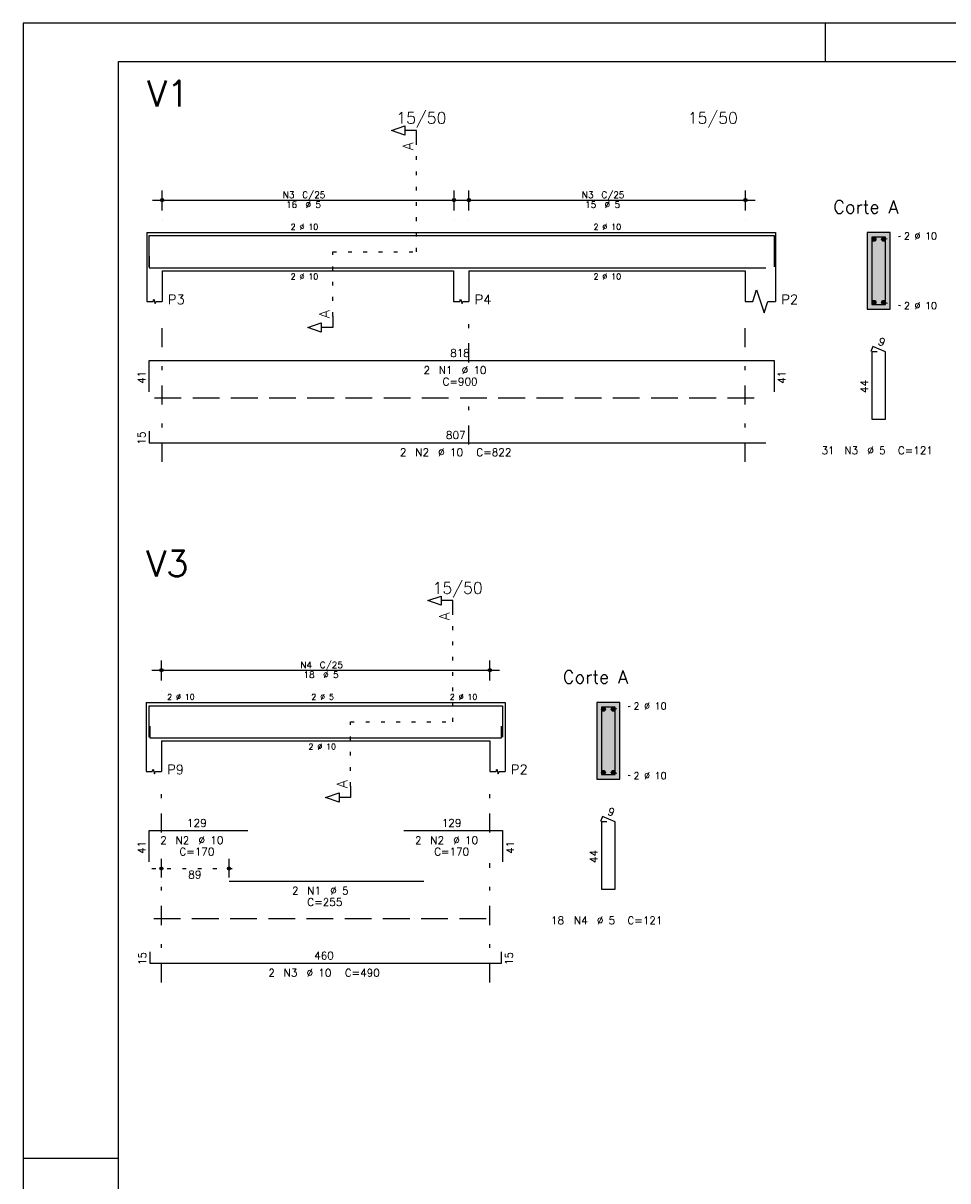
# Model space of a CAD drawing. Extents: x 0 to 84.1, y 0 to 59.4.
# Tile 2 of 5: x 0 to 24.2, y 29.1 to 59.4. Entities that reach past the tile are written whole.
import ezdxf

# ---------------------------------------------------------------- set-up
doc = ezdxf.new("R2010")
doc.units = 0
doc.header["$MEASUREMENT"] = 0
for name, pattern in [('ESTILO_TQS_0001', [1, 0.7, -0.3]), ('ESTILO_TQS_0002', [0.4, 0.1, -0.3]), ('ESTILO_TQS_0003', [1.5, 0.5, -0.4, 0.1, -0.5])]:
    doc.linetypes.add(name, pattern=pattern)
for name, color, linetype in [('1', 1, 'CONTINUOUS'), ('2', 2, 'CONTINUOUS'), ('4', 4, 'CONTINUOUS'), ('6', 6, 'CONTINUOUS'), ('7', 7, 'CONTINUOUS'), ('9', 9, 'CONTINUOUS')]:
    doc.layers.add(name, color=color, linetype=linetype)
doc.styles.get("Standard").update_dxf_attribs({"font": 'ROMANS.SHX'})

msp = doc.modelspace()

# ---------------------------------------------------------------- linework, layer by layer
at = {"layer": '1', "linetype": 'ESTILO_TQS_0002'}
for p, q in [((10.295, 53.42), (10.295, 56.29)), ((22.525, 53.745), (22.97, 53.83)), ((8.105, 51.735), (8.105, 53.42)), ((8.105, 53.42), (10.295, 53.42)), ((22.525, 52.095), (22.97, 52.01)), ((11.245, 41.12), (11.245, 43.99)), ((15.445, 41.445), (15.89, 41.53)), ((8.57, 39.435), (8.57, 41.12)), ((8.57, 41.12), (11.245, 41.12)), ((15.445, 39.795), (15.89, 39.71)), ((3.37, 37.28), (5.64, 37.28))]:
    msp.add_line(p, q, dxfattribs=at)
at = {"layer": '1', "linetype": 'ESTILO_TQS_0001'}
for p, q in [((3.44, 49.595), (19.3, 49.595)), ((3.42, 35.975), (12.42, 35.975))]:
    msp.add_line(p, q, dxfattribs=at)
at = {"layer": '1', "linetype": 'Continuous'}
for centre in [(22.275, 53.745), (22.525, 53.745), (22.275, 52.095), (22.525, 52.095), (15.195, 41.445), (15.445, 41.445), (15.195, 39.795), (15.445, 39.795)]:
    msp.add_circle(centre, 0.05, dxfattribs=at)
at = {"layer": '2', "linetype": 'Continuous'}
for p, q in [((84.100006, 59.400002), (0, 59.400002)), ((0, 59.400002), (0, 0)), ((21, 59.400002), (21, 58.400002)), ((3.64, 54.5), (3.64, 55.02)), ((11.28, 54.5), (11.28, 55.02)), ((11.67, 54.5), (11.67, 55.02)), ((18.91, 54.5), (18.91, 55.02)), ((3.39, 54.77), (11.53, 54.77)), ((11.42, 54.77), (19.16, 54.77)), ((3.64, 54.25), (3.64, 54.25)), ((11.28, 54.25), (11.28, 54.25)), ((11.67, 54.25), (11.67, 54.25)), ((18.91, 54.25), (18.91, 54.25)), ((3.24, 53.92), (3.24, 52.92)), ((3.24, 53.92), (3.64, 53.92)), ((3.64, 53.92), (11.27, 53.92)), ((11.27, 53.92), (11.67, 53.92)), ((11.67, 53.92), (18.9, 53.92)), ((18.9, 53.92), (19.7, 53.92)), ((19.7, 53.92), (19.7, 52.92)), ((22.7, 53.92), (22.1, 53.92)), ((22.1, 53.92), (22.1, 51.92)), ((22.7, 51.92), (22.7, 53.92)), ((3.24, 52.92), (3.24, 52.12)), ((3.64, 52.92), (11.27, 52.92)), ((3.64, 52.92), (3.64, 52.12)), ((11.27, 52.92), (11.27, 52.12)), ((11.67, 52.92), (18.9, 52.92)), ((11.67, 52.92), (11.67, 52.12)), ((18.9, 52.92), (18.9, 52.12)), ((19.7, 52.92), (19.7, 52.12)), ((22.1, 51.92), (22.7, 51.92)), ((3.62, 42.2), (3.62, 42.72)), ((12.22, 42.2), (12.22, 42.72)), ((3.37, 42.47), (12.47, 42.47)), ((3.62, 41.95), (3.62, 41.95)), ((12.22, 41.95), (12.22, 41.95)), ((3.22, 41.62), (3.22, 40.62)), ((3.22, 41.62), (3.62, 41.62)), ((3.62, 41.62), (12.22, 41.62)), ((12.22, 41.62), (12.62, 41.62)), ((12.62, 41.62), (12.62, 40.62)), ((15.62, 41.62), (15.02, 41.62)), ((15.02, 41.62), (15.02, 39.62)), ((15.62, 39.62), (15.62, 41.62)), ((3.22, 40.62), (3.22, 39.82)), ((3.62, 40.62), (12.22, 40.62)), ((3.62, 40.62), (3.62, 39.82)), ((12.22, 40.62), (12.22, 39.82)), ((12.62, 40.62), (12.62, 39.82)), ((15.02, 39.62), (15.62, 39.62)), ((3.62, 37.04), (3.62, 37.53)), ((5.39, 37.04), (5.39, 37.53)), ((3.62, 36.94), (3.62, 36.94)), ((5.39, 36.94), (5.39, 36.94)), ((0, 29.700001), (0.5, 29.700001)), ((0.5, 29.700001), (1.5, 29.700001)), ((1.5, 29.700001), (2.5, 29.700001))]:
    msp.add_line(p, q, dxfattribs=at)
at = {"layer": '2', "linetype": 'ESTILO_TQS_0003'}
for p, q in [((3.64, 47.92), (3.64, 51.72)), ((11.67, 50.522), (11.67, 51.72)), ((18.9, 47.92), (18.9, 51.72)), ((11.67, 48.372), (11.67, 49.718)), ((3.62, 38.222), (3.62, 39.42)), ((12.22, 38.222), (12.22, 39.42)), ((3.62, 34.3), (3.62, 37.418)), ((12.22, 34.3), (12.22, 37.418))]:
    msp.add_line(p, q, dxfattribs=at)
at = {"layer": '2', "linetype": 'Continuous'}
for points in [[(83.100006, 1), (2.5, 1), (2.5, 58.400002), (83.100006, 58.400002), (83.100006, 1)], [(10.295, 56.29), (10.295, 56.59), (9.995, 56.59), (9.995, 56.47), (9.645, 56.59), (9.995, 56.71), (9.995, 56.59)], [(18.9, 52.12), (19.1, 52.12), (19.2, 52.42), (19.4, 51.82), (19.5, 52.12), (19.7, 52.12)], [(3.24, 52.12), (3.4, 52.12), (3.42, 52.18), (3.46, 52.06), (3.48, 52.12), (3.64, 52.12)], [(11.27, 52.12), (11.43, 52.12), (11.45, 52.18), (11.49, 52.06), (11.51, 52.12), (11.67, 52.12)], [(8.105, 51.735), (8.105, 51.435), (7.805, 51.435), (7.805, 51.315), (7.455, 51.435), (7.805, 51.555), (7.805, 51.435)], [(11.245, 43.99), (11.245, 44.29), (10.945, 44.29), (10.945, 44.17), (10.595, 44.29), (10.945, 44.41), (10.945, 44.29)], [(3.22, 39.82), (3.38, 39.82), (3.4, 39.88), (3.44, 39.76), (3.46, 39.82), (3.62, 39.82)], [(12.22, 39.82), (12.38, 39.82), (12.4, 39.88), (12.44, 39.76), (12.46, 39.82), (12.62, 39.82)], [(8.57, 39.435), (8.57, 39.135), (8.27, 39.135), (8.27, 39.015), (7.92, 39.135), (8.27, 39.255), (8.27, 39.135)]]:
    msp.add_lwpolyline(points, dxfattribs=at)
for centre, radius in [((3.64, 54.77), 0.041625), ((3.64, 54.77), 0.02075), ((11.28, 54.77), 0.041625), ((11.28, 54.77), 0.02075), ((11.67, 54.77), 0.041625), ((11.67, 54.77), 0.02075), ((18.91, 54.77), 0.041625), ((18.91, 54.77), 0.02075), ((3.62, 42.47), 0.041625), ((3.62, 42.47), 0.02075), ((12.22, 42.47), 0.041625), ((12.22, 42.47), 0.02075), ((3.62, 37.28), 0.04), ((3.62, 37.28), 0.02), ((5.39, 37.28), 0.04), ((5.39, 37.28), 0.02)]:
    msp.add_circle(centre, radius, dxfattribs=at)
at = {"layer": '4', "linetype": 'Continuous'}
for p, q in [((3.3, 53.02), (3.3, 53.84)), ((3.3, 53.84), (19.66, 53.84)), ((19.66, 53.84), (19.66, 53.02)), ((3.3, 53.3), (3.3, 53)), ((3.3, 53), (19.44, 53)), ((3.3, 40.72), (3.3, 41.54)), ((3.3, 41.54), (5.88, 41.54)), ((5.39, 41.54), (10.49, 41.54)), ((9.97, 41.54), (12.55, 41.54)), ((12.55, 41.54), (12.55, 40.72)), ((3.32, 41), (3.32, 40.7)), ((12.52, 40.7), (12.52, 41)), ((3.32, 40.7), (12.52, 40.7))]:
    msp.add_line(p, q, dxfattribs=at)
for points in [[(22.22, 53.8), (22.22, 52.04), (22.58, 52.04), (22.58, 53.8), (22.22, 53.8)], [(15.14, 41.5), (15.14, 39.74), (15.5, 39.74), (15.5, 41.5), (15.14, 41.5)]]:
    msp.add_lwpolyline(points, dxfattribs=at)
at = {"layer": '6', "linetype": 'Continuous'}
for p, q in [((22.248338, 50.94), (22.193893, 50.81102)), ((22.58, 50.8), (22.248338, 50.94)), ((22.36, 50.8), (22.22, 50.8)), ((22.22, 50.8), (22.22, 49.04)), ((22.58, 49.04), (22.58, 50.8)), ((3.3, 49.75), (3.3, 50.57)), ((3.3, 50.57), (19.66, 50.57)), ((19.66, 50.57), (19.66, 49.75)), ((22.22, 49.04), (22.58, 49.04)), ((3.3, 48.72), (3.3, 48.42)), ((3.3, 48.42), (19.44, 48.42)), ((15.168338, 38.64), (15.113893, 38.51102)), ((15.28, 38.5), (15.14, 38.5)), ((15.14, 38.5), (15.14, 36.74)), ((15.5, 38.5), (15.168338, 38.64)), ((15.5, 36.74), (15.5, 38.5)), ((3.3, 37.45), (3.3, 38.27)), ((3.3, 38.27), (5.88, 38.27)), ((9.97, 38.27), (12.55, 38.27)), ((12.55, 38.27), (12.55, 37.45)), ((5.39, 36.95), (10.49, 36.95)), ((15.14, 36.74), (15.5, 36.74)), ((3.32, 35.1), (3.32, 34.8)), ((12.52, 34.8), (12.52, 35.1)), ((3.32, 34.8), (12.52, 34.8))]:
    msp.add_line(p, q, dxfattribs=at)
at = {"layer": '9', "linetype": 'Continuous'}
for points in [[(22.7, 51.92), (22.7, 53.92), (22.1, 53.92)], [(22.7, 51.92), (22.1, 53.92), (22.1, 51.92)], [(22.325, 53.745), (22.25, 53.788301), (22.228015, 53.762101)], [(22.325, 53.745), (22.228015, 53.762101), (22.228015, 53.727899)], [(22.325, 53.745), (22.228015, 53.727899), (22.25, 53.701699)], [(22.325, 53.745), (22.283682, 53.79424), (22.25, 53.788301)], [(22.325, 53.745), (22.25, 53.701699), (22.283682, 53.69576)], [(22.325, 53.745), (22.313302, 53.777139), (22.283682, 53.79424)], [(22.325, 53.745), (22.283682, 53.69576), (22.313302, 53.712861)], [(22.325, 53.745), (22.313302, 53.712861), (22.325, 53.745)], [(22.575, 53.745), (22.5, 53.788301), (22.478015, 53.762101)], [(22.575, 53.745), (22.478015, 53.762101), (22.478015, 53.727899)], [(22.575, 53.745), (22.478015, 53.727899), (22.5, 53.701699)], [(22.575, 53.745), (22.533682, 53.79424), (22.5, 53.788301)], [(22.575, 53.745), (22.5, 53.701699), (22.533682, 53.69576)], [(22.575, 53.745), (22.563302, 53.777139), (22.533682, 53.79424)], [(22.575, 53.745), (22.533682, 53.69576), (22.563302, 53.712861)], [(22.575, 53.745), (22.563302, 53.712861), (22.575, 53.745)], [(22.325, 52.095), (22.25, 52.138301), (22.228015, 52.112101)], [(22.325, 52.095), (22.228015, 52.112101), (22.228015, 52.077899)], [(22.325, 52.095), (22.283682, 52.14424), (22.25, 52.138301)], [(22.325, 52.095), (22.313302, 52.127139), (22.283682, 52.14424)], [(22.575, 52.095), (22.5, 52.138301), (22.478015, 52.112101)], [(22.575, 52.095), (22.478015, 52.112101), (22.478015, 52.077899)], [(22.575, 52.095), (22.533682, 52.14424), (22.5, 52.138301)], [(22.575, 52.095), (22.563302, 52.127139), (22.533682, 52.14424)], [(22.7, 51.92), (22.1, 51.92), (22.7, 51.92)], [(22.325, 52.095), (22.228015, 52.077899), (22.25, 52.051699)], [(22.325, 52.095), (22.25, 52.051699), (22.283682, 52.04576)], [(22.325, 52.095), (22.283682, 52.04576), (22.313302, 52.062861)], [(22.325, 52.095), (22.313302, 52.062861), (22.325, 52.095)], [(22.575, 52.095), (22.478015, 52.077899), (22.5, 52.051699)], [(22.575, 52.095), (22.5, 52.051699), (22.533682, 52.04576)], [(22.575, 52.095), (22.533682, 52.04576), (22.563302, 52.062861)], [(22.575, 52.095), (22.563302, 52.062861), (22.575, 52.095)], [(15.62, 39.62), (15.62, 41.62), (15.02, 41.62)], [(15.62, 39.62), (15.02, 41.62), (15.02, 39.62)], [(15.245, 41.445), (15.17, 41.488301), (15.148015, 41.462101)], [(15.245, 41.445), (15.148015, 41.462101), (15.148015, 41.427899)], [(15.245, 41.445), (15.148015, 41.427899), (15.17, 41.401699)], [(15.245, 41.445), (15.203682, 41.49424), (15.17, 41.488301)], [(15.245, 41.445), (15.17, 41.401699), (15.203682, 41.39576)], [(15.245, 41.445), (15.233302, 41.477139), (15.203682, 41.49424)], [(15.245, 41.445), (15.203682, 41.39576), (15.233302, 41.412861)], [(15.245, 41.445), (15.233302, 41.412861), (15.245, 41.445)], [(15.495, 41.445), (15.42, 41.488301), (15.398015, 41.462101)], [(15.495, 41.445), (15.398015, 41.462101), (15.398015, 41.427899)], [(15.495, 41.445), (15.398015, 41.427899), (15.42, 41.401699)], [(15.495, 41.445), (15.453682, 41.49424), (15.42, 41.488301)], [(15.495, 41.445), (15.42, 41.401699), (15.453682, 41.39576)], [(15.495, 41.445), (15.483302, 41.477139), (15.453682, 41.49424)], [(15.495, 41.445), (15.453682, 41.39576), (15.483302, 41.412861)], [(15.495, 41.445), (15.483302, 41.412861), (15.495, 41.445)], [(15.245, 39.795), (15.17, 39.838301), (15.148015, 39.812101)], [(15.245, 39.795), (15.148015, 39.812101), (15.148015, 39.777899)], [(15.245, 39.795), (15.148015, 39.777899), (15.17, 39.751699)], [(15.245, 39.795), (15.203682, 39.84424), (15.17, 39.838301)], [(15.245, 39.795), (15.17, 39.751699), (15.203682, 39.74576)], [(15.245, 39.795), (15.233302, 39.827139), (15.203682, 39.84424)], [(15.245, 39.795), (15.203682, 39.74576), (15.233302, 39.762861)], [(15.245, 39.795), (15.233302, 39.762861), (15.245, 39.795)], [(15.495, 39.795), (15.42, 39.838301), (15.398015, 39.812101)], [(15.495, 39.795), (15.398015, 39.812101), (15.398015, 39.777899)], [(15.495, 39.795), (15.398015, 39.777899), (15.42, 39.751699)], [(15.495, 39.795), (15.453682, 39.84424), (15.42, 39.838301)], [(15.495, 39.795), (15.42, 39.751699), (15.453682, 39.74576)], [(15.495, 39.795), (15.483302, 39.827139), (15.453682, 39.84424)], [(15.495, 39.795), (15.453682, 39.74576), (15.483302, 39.762861)], [(15.495, 39.795), (15.483302, 39.762861), (15.495, 39.795)], [(15.62, 39.62), (15.02, 39.62), (15.62, 39.62)]]:
    msp.add_solid(points, dxfattribs=at)

# ---------------------------------------------------------------- texts
at = {"layer": '2', "linetype": 'Continuous'}
for s, height, p in [('15/50', 0.3, (9.77, 56.77)), ('15/50', 0.3, (17.4, 56.77)), ('N3', 0.17, (6.797, 54.821)), ('C/25', 0.17, (7.307, 54.821)), ('N3', 0.17, (14.627, 54.821)), ('C/25', 0.17, (15.137, 54.821)), ('16', 0.17, (6.882, 54.566)), ('%%c 5', 0.17, (7.392, 54.566)), ('15', 0.17, (14.712, 54.566)), ('%%c 5', 0.17, (15.222, 54.566)), ('Corte A', 0.34, (21.21, 54.42)), ('2 %%c 10', 0.15, (7.005, 53.995)), ('2 %%c 10', 0.15, (14.935, 53.995)), ('2 %%c 10', 0.18, (23.06, 53.74)), ('2 %%c 10', 0.15, (7.005, 52.695)), ('2 %%c 10', 0.15, (14.935, 52.695)), ('P3', 0.25, (3.79, 52.045)), ('P4', 0.25, (11.82, 52.045)), ('P2', 0.25, (19.85, 52.045)), ('2 %%c 10', 0.18, (23.06, 51.92)), ('818', 0.2, (11.18, 50.67)), ('2', 0.2, (10.48, 50.22)), ('N1', 0.2, (10.88, 50.22)), ('%%c 10', 0.2, (11.48, 50.22)), ('C=900', 0.2, (10.98, 49.92)), ('807', 0.2, (11.07, 48.52)), ('2', 0.2, (9.8651, 48.07)), ('N2', 0.2, (10.2651, 48.07)), ('%%c 10', 0.2, (10.8651, 48.07)), ('C=822', 0.2, (11.8651, 48.07)), ('31', 0.2, (20.9, 48.12)), ('N3', 0.2, (21.5, 48.12)), ('%%c 5', 0.2, (22.1, 48.12)), ('C=121', 0.2, (22.9, 48.12)), ('15/50', 0.3, (10.72, 44.47)), ('N4', 0.17, (7.257, 42.521)), ('18', 0.17, (7.342, 42.266)), ('C/25', 0.17, (7.767, 42.521)), ('%%c 5', 0.17, (7.852, 42.266)), ('Corte A', 0.34, (14.13, 42.12)), ('2 %%c 10', 0.15, (3.77, 41.695)), ('2 %%c 5', 0.15, (7.545, 41.695)), ('2 %%c 10', 0.15, (11.17, 41.695)), ('2 %%c 10', 0.18, (15.98, 41.44)), ('2 %%c 10', 0.15, (7.47, 40.395)), ('P9', 0.25, (3.77, 39.745)), ('P2', 0.25, (12.77, 39.745)), ('2 %%c 10', 0.18, (15.98, 39.62)), ('129', 0.2, (4.29, 38.37)), ('129', 0.2, (10.96, 38.37)), ('2', 0.2, (3.59, 37.92)), ('N2', 0.2, (3.99, 37.92)), ('%%c 10', 0.2, (4.59, 37.92)), ('2', 0.2, (10.26, 37.92)), ('N2', 0.2, (10.66, 37.92)), ('%%c 10', 0.2, (11.26, 37.92)), ('C=170', 0.2, (4.09, 37.62)), ('C=170', 0.2, (10.76, 37.62)), ('89', 0.2, (4.325, 37.02)), ('2', 0.2, (7.04, 36.6)), ('N1', 0.2, (7.44, 36.6)), ('%%c 5', 0.2, (8.04, 36.6)), ('C=255', 0.2, (7.44, 36.3)), ('18', 0.2, (13.82, 35.82)), ('N4', 0.2, (14.42, 35.82)), ('%%c 5', 0.2, (15.02, 35.82)), ('C=121', 0.2, (15.82, 35.82)), ('460', 0.2, (7.62, 34.9)), ('2', 0.2, (6.42, 34.45)), ('N3', 0.2, (6.82, 34.45)), ('%%c 10', 0.2, (7.42, 34.45)), ('C=490', 0.2, (8.42, 34.45))]:
    msp.add_text(s, height=height, dxfattribs=at).set_placement(p)
for s, height, rotation, p in [('A', 0.272, 90, (10.2134, 56.0724)), ('A', 0.272, 90, (8.0234, 51.6806)), ('9', 0.2, 337.11462, (22.360929, 51.001017)), ('41', 0.2, 90, (3.2, 49.96)), ('41', 0.2, 90, (19.96, 49.96)), ('44', 0.2, 90, (22.12, 49.72)), ('15', 0.2, 90, (3.2, 48.37)), ('A', 0.272, 90, (11.1634, 43.7724)), ('A', 0.272, 90, (8.4884, 39.3806)), ('9', 0.2, 337.11462, (15.280929, 38.701017)), ('41', 0.2, 90, (3.2, 37.66)), ('41', 0.2, 90, (12.85, 37.66)), ('44', 0.2, 90, (15.04, 37.42)), ('15', 0.2, 90, (3.22, 34.75)), ('15', 0.2, 90, (12.82, 34.75))]:
    msp.add_text(s, height=height, rotation=rotation, dxfattribs=at).set_placement(p)
at = {"layer": '7', "linetype": 'Continuous'}
for s, p in [('V1', (3.24, 57.22)), ('V3', (3.22, 44.92))]:
    msp.add_text(s, height=0.68, dxfattribs=at).set_placement(p)

doc.saveas('drawing.dxf')
